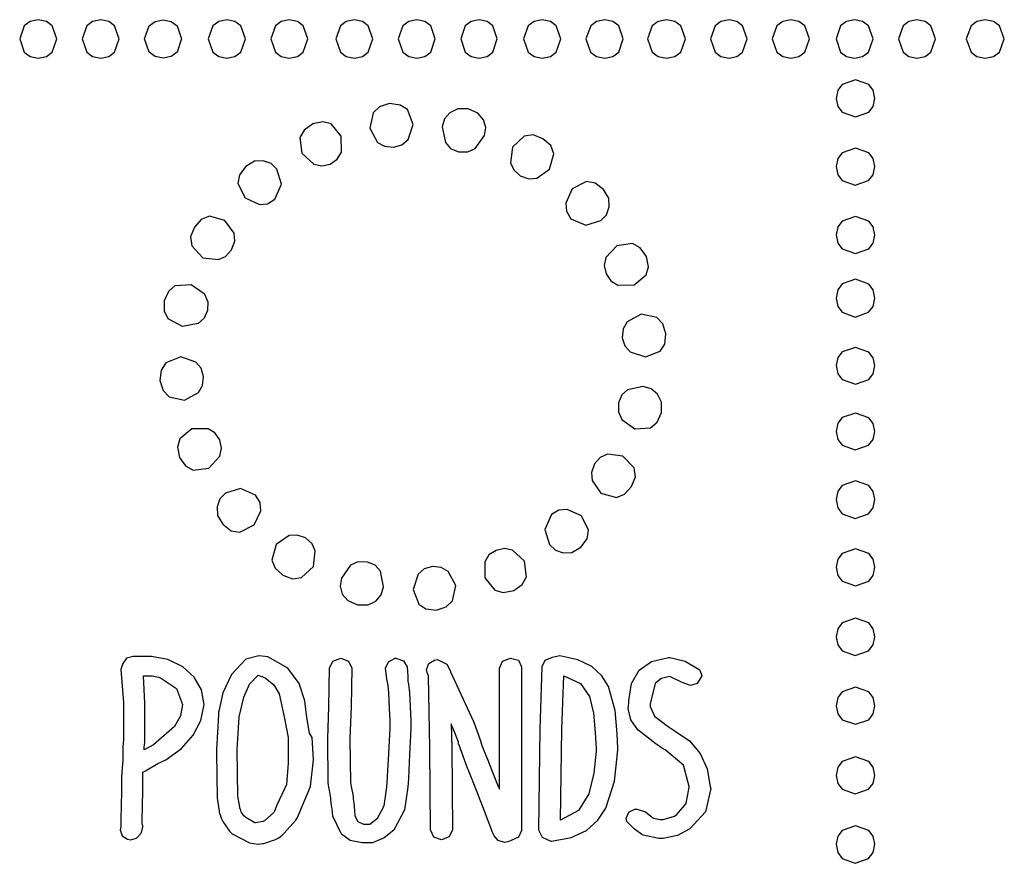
# Model space of a CAD drawing. Extents: x 48 to 158, y 6 to 137.
# Tile 4 of 8: x 48 to 91, y 64 to 100. Entities that reach past the tile are written whole.
import ezdxf

# ---------------------------------------------------------------- set-up
doc = ezdxf.new("R2010")
doc.units = 0

msp = doc.modelspace()

# ---------------------------------------------------------------- linework, layer by layer
at = {"layer": 'Layer 1'}
for p, q in [((48.108275, 100.097948), (47.9072, 99.525576)), ((48.359619, 100.286602), (48.108275, 100.097948)), ((48.7115, 100.35821), (48.359619, 100.286602)), ((49.063394, 100.286662), (48.7115, 100.35821)), ((49.314748, 100.098037), (49.063394, 100.286662)), ((49.51583, 99.525655), (49.314748, 100.098037)), ((50.817558, 100.098037), (50.616485, 99.525655)), ((51.068907, 100.286662), (50.817558, 100.098037)), ((51.4208, 100.35821), (51.068907, 100.286662)), ((51.772694, 100.286662), (51.4208, 100.35821)), ((52.024048, 100.098037), (51.772694, 100.286662)), ((52.22513, 99.525655), (52.024048, 100.098037)), ((53.325825, 99.525524), (53.526919, 100.097856)), ((53.526919, 100.097856), (53.778286, 100.286461)), ((53.778286, 100.286461), (54.1302, 100.358)), ((54.1302, 100.358), (54.482094, 100.286452)), ((54.1302, 100.358), (54.1302, 100.358)), ((54.482094, 100.286452), (54.733448, 100.097827)), ((54.733448, 100.097827), (54.93453, 99.525445)), ((56.292744, 100.098037), (56.091648, 99.525655)), ((56.544103, 100.286662), (56.292744, 100.098037)), ((56.896, 100.35821), (56.544103, 100.286662)), ((57.247894, 100.286662), (56.896, 100.35821)), ((57.499248, 100.098037), (57.247894, 100.286662)), ((57.70033, 99.525655), (57.499248, 100.098037)), ((59.002044, 100.098037), (58.800948, 99.525655)), ((59.253403, 100.286662), (59.002044, 100.098037)), ((59.6053, 100.35821), (59.253403, 100.286662)), ((59.957194, 100.286662), (59.6053, 100.35821)), ((60.208548, 100.098037), (59.957194, 100.286662)), ((60.40963, 99.525655), (60.208548, 100.098037)), ((61.824258, 100.098037), (61.623185, 99.525655)), ((62.075607, 100.286662), (61.824258, 100.098037)), ((62.4275, 100.35821), (62.075607, 100.286662)), ((62.779394, 100.286662), (62.4275, 100.35821)), ((63.030748, 100.098037), (62.779394, 100.286662)), ((63.23183, 99.525655), (63.030748, 100.098037)), ((64.533575, 100.097948), (64.3325, 99.525576)), ((64.784919, 100.286602), (64.533575, 100.097948)), ((65.1368, 100.35821), (64.784919, 100.286602)), ((65.488694, 100.286662), (65.1368, 100.35821)), ((65.740048, 100.098037), (65.488694, 100.286662)), ((65.94113, 99.525655), (65.740048, 100.098037)), ((67.242919, 100.097948), (67.041825, 99.525576)), ((67.494286, 100.286602), (67.242919, 100.097948)), ((67.8462, 100.35821), (67.494286, 100.286602)), ((68.188835, 100.286662), (67.8462, 100.35821)), ((68.433574, 100.098037), (68.188835, 100.286662)), ((68.629365, 99.525655), (68.433574, 100.098037)), ((69.976492, 100.098037), (69.76881, 99.525655)), ((70.230651, 100.286662), (69.976492, 100.098037)), ((70.5837, 100.35821), (70.230651, 100.286662)), ((70.935594, 100.286662), (70.5837, 100.35821)), ((71.186948, 100.098037), (70.935594, 100.286662)), ((71.38803, 99.525655), (71.186948, 100.098037)), ((72.685878, 100.098037), (72.478172, 99.525655)), ((72.940047, 100.286662), (72.685878, 100.098037)), ((73.2931, 100.35821), (72.940047, 100.286662)), ((73.644994, 100.286662), (73.2931, 100.35821)), ((73.896348, 100.098037), (73.644994, 100.286662)), ((74.09743, 99.525655), (73.896348, 100.098037)), ((75.355056, 100.097948), (75.148675, 99.525576)), ((75.613033, 100.286602), (75.355056, 100.097948)), ((75.9742, 100.35821), (75.613033, 100.286602)), ((76.335357, 100.286662), (75.9742, 100.35821)), ((76.593327, 100.098037), (76.335357, 100.286662)), ((76.799702, 99.525655), (76.593327, 100.098037)), ((78.080219, 100.097948), (77.879125, 99.525576)), ((78.331586, 100.286602), (78.080219, 100.097948)), ((78.6835, 100.35821), (78.331586, 100.286602)), ((79.026135, 100.286662), (78.6835, 100.35821)), ((79.270874, 100.098037), (79.026135, 100.286662)), ((79.466665, 99.525655), (79.270874, 100.098037)), ((80.761375, 100.097948), (80.5603, 99.525576)), ((81.012719, 100.286602), (80.761375, 100.097948)), ((81.3646, 100.35821), (81.012719, 100.286602)), ((81.716494, 100.286662), (81.3646, 100.35821)), ((81.967848, 100.098037), (81.716494, 100.286662)), ((82.16893, 99.525655), (81.967848, 100.098037)), ((83.527119, 100.097948), (83.326025, 99.525576)), ((83.778486, 100.286602), (83.527119, 100.097948)), ((84.1304, 100.35821), (83.778486, 100.286602)), ((84.482294, 100.286662), (84.1304, 100.35821)), ((84.733648, 100.098037), (84.482294, 100.286662)), ((84.93473, 99.525655), (84.733648, 100.098037)), ((86.236458, 100.098037), (86.035385, 99.525655)), ((86.487807, 100.286662), (86.236458, 100.098037)), ((86.8397, 100.35821), (86.487807, 100.286662)), ((87.191594, 100.286662), (86.8397, 100.35821)), ((87.442948, 100.098037), (87.191594, 100.286662)), ((87.64403, 99.525655), (87.442948, 100.098037)), ((89.183913, 100.097948), (88.97755, 99.525576)), ((89.441866, 100.286602), (89.183913, 100.097948)), ((89.803, 100.35821), (89.441866, 100.286602)), ((90.164157, 100.286662), (89.803, 100.35821)), ((90.422127, 100.098037), (90.164157, 100.286662)), ((90.628502, 99.525655), (90.422127, 100.098037)), ((47.9072, 99.525576), (48.108275, 98.953244)), ((49.314748, 98.953273), (49.51583, 99.525655)), ((50.616485, 99.525655), (50.817569, 98.953273)), ((52.024048, 98.953273), (52.22513, 99.525655)), ((53.526919, 98.953152), (53.325825, 99.525524)), ((54.93453, 99.525445), (54.733448, 98.953063)), ((56.091648, 99.525655), (56.292727, 98.953273)), ((57.499248, 98.953273), (57.70033, 99.525655)), ((58.800948, 99.525655), (59.002027, 98.953273)), ((60.208548, 98.953273), (60.40963, 99.525655)), ((61.623185, 99.525655), (61.824269, 98.953273)), ((63.030748, 98.953273), (63.23183, 99.525655)), ((64.3325, 99.525576), (64.533575, 98.953244)), ((65.740048, 98.953273), (65.94113, 99.525655)), ((67.041825, 99.525576), (67.242919, 98.953244)), ((68.433574, 98.953273), (68.629365, 99.525655)), ((69.76881, 99.525655), (69.968572, 98.953273)), ((71.186948, 98.953273), (71.38803, 99.525655)), ((72.478172, 99.525655), (72.67793, 98.953273)), ((73.896348, 98.953273), (74.09743, 99.525655)), ((75.148675, 99.525576), (75.355056, 98.953244)), ((76.593327, 98.953273), (76.799702, 99.525655)), ((77.879125, 99.525576), (78.080219, 98.953244)), ((79.270874, 98.953273), (79.466665, 99.525655)), ((80.5603, 99.525576), (80.761375, 98.953244)), ((81.967848, 98.953273), (82.16893, 99.525655)), ((83.326025, 99.525576), (83.527119, 98.953244)), ((84.733648, 98.953273), (84.93473, 99.525655)), ((86.035385, 99.525655), (86.236469, 98.953273)), ((87.442948, 98.953273), (87.64403, 99.525655)), ((88.97755, 99.525576), (89.183913, 98.953244)), ((90.422127, 98.953273), (90.628502, 99.525655)), ((48.108275, 98.953244), (48.359619, 98.764639)), ((48.359619, 98.764639), (48.7115, 98.6931)), ((48.7115, 98.6931), (49.063394, 98.764648)), ((48.7115, 98.6931), (48.7115, 98.6931)), ((49.063394, 98.764648), (49.314748, 98.953273)), ((50.817569, 98.953273), (51.068917, 98.764648)), ((51.068917, 98.764648), (51.4208, 98.6931)), ((51.4208, 98.6931), (51.772694, 98.764648)), ((51.4208, 98.6931), (51.4208, 98.6931)), ((51.772694, 98.764648), (52.024048, 98.953273)), ((53.778286, 98.764498), (53.526919, 98.953152)), ((54.1302, 98.69289), (53.778286, 98.764498)), ((54.482094, 98.764438), (54.1302, 98.69289)), ((54.733448, 98.953063), (54.482094, 98.764438)), ((56.292727, 98.953273), (56.544088, 98.764648)), ((56.544088, 98.764648), (56.896, 98.6931)), ((56.896, 98.6931), (57.247894, 98.764648)), ((56.896, 98.6931), (56.896, 98.6931)), ((57.247894, 98.764648), (57.499248, 98.953273)), ((59.002027, 98.953273), (59.253388, 98.764648)), ((59.253388, 98.764648), (59.6053, 98.6931)), ((59.6053, 98.6931), (59.957194, 98.764648)), ((59.6053, 98.6931), (59.6053, 98.6931)), ((59.957194, 98.764648), (60.208548, 98.953273)), ((61.824269, 98.953273), (62.075617, 98.764648)), ((62.075617, 98.764648), (62.4275, 98.6931)), ((62.4275, 98.6931), (62.779394, 98.764648)), ((62.4275, 98.6931), (62.4275, 98.6931)), ((62.779394, 98.764648), (63.030748, 98.953273)), ((64.533575, 98.953244), (64.784919, 98.764639)), ((64.784919, 98.764639), (65.1368, 98.6931)), ((65.1368, 98.6931), (65.488694, 98.764648)), ((65.1368, 98.6931), (65.1368, 98.6931)), ((65.488694, 98.764648), (65.740048, 98.953273)), ((67.242919, 98.953244), (67.494286, 98.764639)), ((67.494286, 98.764639), (67.8462, 98.6931)), ((67.8462, 98.6931), (68.188835, 98.764648)), ((67.8462, 98.6931), (67.8462, 98.6931)), ((68.188835, 98.764648), (68.433574, 98.953273)), ((69.968572, 98.953273), (70.223721, 98.764648)), ((70.223721, 98.764648), (70.5837, 98.6931)), ((70.5837, 98.6931), (70.935594, 98.764648)), ((70.5837, 98.6931), (70.5837, 98.6931)), ((70.935594, 98.764648), (71.186948, 98.953273)), ((72.67793, 98.953273), (72.933092, 98.764648)), ((72.933092, 98.764648), (73.2931, 98.6931)), ((73.2931, 98.6931), (73.644994, 98.764648)), ((73.2931, 98.6931), (73.2931, 98.6931)), ((73.644994, 98.764648), (73.896348, 98.953273)), ((75.355056, 98.953244), (75.613033, 98.764639)), ((75.613033, 98.764639), (75.9742, 98.6931)), ((75.9742, 98.6931), (76.335357, 98.764648)), ((75.9742, 98.6931), (75.9742, 98.6931)), ((76.335357, 98.764648), (76.593327, 98.953273)), ((78.080219, 98.953244), (78.331586, 98.764639)), ((78.331586, 98.764639), (78.6835, 98.6931)), ((78.6835, 98.6931), (79.026135, 98.764648)), ((78.6835, 98.6931), (78.6835, 98.6931)), ((79.026135, 98.764648), (79.270874, 98.953273)), ((80.761375, 98.953244), (81.012719, 98.764639)), ((81.012719, 98.764639), (81.3646, 98.6931)), ((81.3646, 98.6931), (81.716494, 98.764648)), ((81.3646, 98.6931), (81.3646, 98.6931)), ((81.716494, 98.764648), (81.967848, 98.953273)), ((83.527119, 98.953244), (83.778486, 98.764639)), ((83.778486, 98.764639), (84.1304, 98.6931)), ((84.1304, 98.6931), (84.482294, 98.764648)), ((84.1304, 98.6931), (84.1304, 98.6931)), ((84.482294, 98.764648), (84.733648, 98.953273)), ((86.236469, 98.953273), (86.487817, 98.764648)), ((86.487817, 98.764648), (86.8397, 98.6931)), ((86.8397, 98.6931), (87.191594, 98.764648)), ((86.8397, 98.6931), (86.8397, 98.6931)), ((87.191594, 98.764648), (87.442948, 98.953273)), ((89.183913, 98.953244), (89.441866, 98.764639)), ((89.441866, 98.764639), (89.803, 98.6931)), ((89.803, 98.6931), (90.164157, 98.764648)), ((89.803, 98.6931), (89.803, 98.6931)), ((90.164157, 98.764648), (90.422127, 98.953273)), ((83.600363, 97.546648), (83.411738, 97.295294)), ((84.172745, 97.74773), (83.600363, 97.546648)), ((84.745127, 97.546648), (84.172745, 97.74773)), ((84.933752, 97.295294), (84.745127, 97.546648)), ((83.411738, 97.295294), (83.34019, 96.9434)), ((85.0053, 96.9434), (84.933752, 97.295294)), ((63.521552, 96.577812), (63.242417, 96.318962)), ((63.9515, 96.7176), (63.521552, 96.577812)), ((64.409061, 96.654861), (63.9515, 96.7176)), ((63.9515, 96.7176), (63.9515, 96.7176)), ((64.728047, 96.453886), (64.409061, 96.654861)), ((83.34019, 96.9434), (83.411738, 96.591503)), ((83.411738, 96.591503), (83.600363, 96.340144)), ((84.745127, 96.340127), (84.933752, 96.591488)), ((84.933752, 96.591488), (85.0053, 96.9434)), ((85.0053, 96.9434), (85.0053, 96.9434)), ((63.242417, 96.318962), (63.104834, 95.64516)), ((64.978079, 95.81449), (64.728047, 96.453886)), ((66.576135, 96.322521), (66.343302, 96.05441)), ((66.914801, 96.491854), (66.576135, 96.322521)), ((67.366356, 96.491854), (66.914801, 96.491854)), ((67.786161, 96.303118), (67.366356, 96.491854)), ((68.036633, 96.019132), (67.786161, 96.303118)), ((83.600363, 96.340144), (84.172745, 96.139048)), ((84.172745, 96.139048), (84.745127, 96.340127)), ((60.6213, 95.8427), (60.248899, 95.570731)), ((61.067283, 95.92957), (60.6213, 95.8427)), ((60.6213, 95.8427), (60.6213, 95.8427)), ((61.42695, 95.839168), (61.067283, 95.92957)), ((61.85955, 95.306465), (61.42695, 95.839168)), ((64.757155, 95.153927), (64.978079, 95.81449)), ((66.343302, 96.05441), (66.237469, 95.701633)), ((66.237469, 95.701633), (66.37858, 95.0243)), ((68.128355, 95.68223), (68.036633, 96.019132)), ((60.248899, 95.570731), (60.065675, 95.243861)), ((61.863525, 94.604435), (61.85955, 95.306465)), ((63.104834, 95.64516), (63.432917, 95.034855)), ((67.6768, 94.7703), (68.071911, 95.334744)), ((68.071911, 95.334744), (68.128355, 95.68223)), ((69.793534, 95.306529), (69.285534, 94.826752)), ((70.188645, 95.362973), (69.793534, 95.306529)), ((70.611978, 95.19364), (70.188645, 95.362973)), ((60.065675, 95.243861), (60.155633, 94.565646)), ((63.432917, 95.034855), (63.735865, 94.863317)), ((63.735865, 94.863317), (64.120834, 94.826716)), ((64.120834, 94.826716), (64.487447, 94.926495)), ((64.487447, 94.926495), (64.757155, 95.153927)), ((66.37858, 95.0243), (66.604358, 94.7703)), ((70.945794, 94.895104), (70.611978, 95.19364)), ((71.081172, 94.541005), (70.945794, 94.895104)), ((60.155633, 94.565646), (60.668924, 94.088513)), ((61.68741, 94.302373), (61.863525, 94.604435)), ((66.604358, 94.7703), (66.943024, 94.629189)), ((66.943024, 94.629189), (67.352278, 94.625649)), ((67.352278, 94.625649), (67.6768, 94.7703)), ((67.6768, 94.7703), (67.6768, 94.7703)), ((69.285534, 94.826752), (69.200867, 94.149419)), ((70.8942, 93.8672), (71.081172, 94.541005)), ((83.600363, 94.583248), (83.411738, 94.331894)), ((84.172745, 94.78433), (83.600363, 94.583248)), ((84.745127, 94.583248), (84.172745, 94.78433)), ((84.933752, 94.331894), (84.745127, 94.583248)), ((58.095379, 94.212833), (57.71438, 93.98)), ((58.476379, 94.234), (58.095379, 94.212833)), ((58.815045, 94.114055), (58.476379, 94.234)), ((59.069045, 93.867111), (58.815045, 94.114055)), ((60.668924, 94.088513), (61.014867, 94.012996)), ((61.014867, 94.012996), (61.383299, 94.09292)), ((61.383299, 94.09292), (61.68741, 94.302373)), ((69.200867, 94.149419), (69.341978, 93.838975)), ((83.411738, 94.331894), (83.34019, 93.98)), ((85.0053, 93.98), (84.933752, 94.331894)), ((57.439213, 93.623695), (57.375714, 93.246223)), ((57.71438, 93.98), (57.439213, 93.623695)), ((59.2666, 93.218), (59.069045, 93.867111)), ((69.341978, 93.838975), (69.6242, 93.584975)), ((69.6242, 93.584975), (69.997252, 93.458392)), ((70.343838, 93.482647), (70.8942, 93.8672)), ((70.8942, 93.8672), (70.8942, 93.8672)), ((83.34019, 93.98), (83.403615, 93.628119)), ((83.403615, 93.628119), (83.588429, 93.376775)), ((84.741148, 93.376775), (84.932592, 93.628119)), ((84.932592, 93.628119), (85.0053, 93.98)), ((85.0053, 93.98), (85.0053, 93.98)), ((57.375714, 93.246223), (57.686158, 92.625335)), ((58.984379, 92.568891), (59.2666, 93.218)), ((59.2666, 93.218), (59.2666, 93.218)), ((69.997252, 93.458392), (70.343838, 93.482647)), ((72.502823, 93.330886), (71.881935, 93.020442)), ((72.880295, 93.267387), (72.502823, 93.330886)), ((73.2366, 92.99222), (72.880295, 93.267387)), ((83.588429, 93.376775), (84.162136, 93.1757)), ((84.162136, 93.1757), (84.741148, 93.376775)), ((71.881935, 93.020442), (71.599713, 92.399554)), ((73.469433, 92.611221), (73.2366, 92.99222)), ((57.686158, 92.625335), (58.307046, 92.343113)), ((58.307046, 92.343113), (58.656296, 92.371335)), ((58.656296, 92.371335), (58.984379, 92.568891)), ((71.599713, 92.399554), (71.627935, 92.050304)), ((73.4906, 92.230221), (73.469433, 92.611221)), ((71.627935, 92.050304), (71.825491, 91.722221)), ((73.123711, 91.637555), (73.370655, 91.891555)), ((73.370655, 91.891555), (73.4906, 92.230221)), ((55.783396, 91.689194), (55.48486, 91.355378)), ((56.137495, 91.824572), (55.783396, 91.689194)), ((56.8113, 91.6376), (56.137495, 91.824572)), ((57.217003, 91.087275), (56.8113, 91.6376)), ((56.8113, 91.6376), (56.8113, 91.6376)), ((71.825491, 91.722221), (72.4746, 91.44)), ((72.4746, 91.44), (73.123711, 91.637555)), ((72.4746, 91.44), (72.4746, 91.44)), ((83.600363, 91.619948), (83.411738, 91.368594)), ((84.172745, 91.82103), (83.600363, 91.619948)), ((84.745127, 91.619948), (84.172745, 91.82103)), ((84.933752, 91.368594), (84.745127, 91.619948)), ((55.48486, 91.355378), (55.315527, 90.932045)), ((57.23597, 90.740666), (57.217003, 91.087275)), ((83.411738, 91.368594), (83.34019, 91.0167)), ((83.34019, 91.0167), (83.411738, 90.664807)), ((85.0053, 91.0167), (84.933752, 91.368594)), ((84.933752, 90.664817), (85.0053, 91.0167)), ((85.0053, 91.0167), (85.0053, 91.0167)), ((55.315527, 90.932045), (55.371971, 90.536934)), ((57.093525, 90.3676), (57.23597, 90.740666)), ((74.500461, 90.641025), (73.822246, 90.551067)), ((74.827331, 90.457801), (74.500461, 90.641025)), ((83.411738, 90.664807), (83.600363, 90.413458)), ((84.745127, 90.413469), (84.933752, 90.664817)), ((55.371971, 90.536934), (55.851748, 90.028934)), ((56.839525, 90.085378), (57.093525, 90.3676)), ((73.822246, 90.551067), (73.345113, 90.037776)), ((75.0993, 90.0854), (74.827331, 90.457801)), ((83.600363, 90.413458), (84.172745, 90.212385)), ((84.172745, 90.212385), (84.745127, 90.413469)), ((55.851748, 90.028934), (56.529081, 89.944267)), ((56.529081, 89.944267), (56.839525, 90.085378)), ((73.345113, 90.037776), (73.269596, 89.691833)), ((75.18617, 89.639417), (75.0993, 90.0854)), ((75.0993, 90.0854), (75.0993, 90.0854)), ((73.269596, 89.691833), (73.34952, 89.323401)), ((73.34952, 89.323401), (73.558973, 89.01929)), ((75.095767, 89.27975), (75.18617, 89.639417)), ((54.659357, 88.825926), (55.343745, 88.871787)), ((55.343745, 88.871787), (55.908189, 88.476676)), ((73.558973, 89.01929), (73.861035, 88.843175)), ((74.563065, 88.84715), (75.095767, 89.27975)), ((83.600363, 88.894357), (83.411738, 88.639199)), ((84.172745, 89.094116), (83.600363, 88.894357)), ((84.745127, 88.886417), (84.172745, 89.094116)), ((84.933752, 88.632252), (84.745127, 88.886417)), ((54.186635, 88.166232), (54.375371, 88.582069)), ((54.375371, 88.582069), (54.659357, 88.825926)), ((55.908189, 88.476676), (56.073999, 88.120372)), ((73.861035, 88.843175), (74.563065, 88.84715)), ((83.411738, 88.639199), (83.34019, 88.2792)), ((85.0053, 88.2792), (84.933752, 88.632252)), ((54.186635, 87.714677), (54.186635, 88.166232)), ((56.073999, 88.120372), (56.0493, 87.7429)), ((83.34019, 88.2792), (83.403615, 87.918033)), ((84.932592, 87.918033), (85.0053, 88.2792)), ((85.0053, 88.2792), (85.0053, 88.2792)), ((54.355968, 87.376011), (54.186635, 87.714677)), ((56.0493, 87.7429), (55.908189, 87.404234)), ((56.0493, 87.7429), (56.0493, 87.7429)), ((83.403615, 87.918033), (83.588429, 87.660056)), ((83.588429, 87.660056), (84.162136, 87.453675)), ((84.162136, 87.453675), (84.741148, 87.660056)), ((84.741148, 87.660056), (84.932592, 87.918033)), ((54.976856, 87.037345), (54.355968, 87.376011)), ((55.654189, 87.178456), (54.976856, 87.037345)), ((55.908189, 87.404234), (55.654189, 87.178456)), ((74.263155, 87.245483), (74.091617, 86.942535)), ((74.87346, 87.573566), (74.263155, 87.245483)), ((75.547262, 87.435983), (74.87346, 87.573566)), ((75.806112, 87.156848), (75.547262, 87.435983)), ((75.9459, 86.7269), (75.806112, 87.156848)), ((74.091617, 86.942535), (74.055016, 86.557566)), ((75.892443, 86.278597), (75.9459, 86.7269)), ((75.9459, 86.7269), (75.9459, 86.7269)), ((74.055016, 86.557566), (74.164053, 86.200235)), ((74.164053, 86.200235), (74.398104, 85.93715)), ((74.398104, 85.93715), (75.063977, 85.721508)), ((75.063977, 85.721508), (75.698091, 85.966229)), ((75.698091, 85.966229), (75.892443, 86.278597)), ((83.600363, 85.943279), (83.411738, 85.694737)), ((84.172745, 86.137747), (83.600363, 85.943279)), ((84.745127, 85.935342), (84.172745, 86.137747)), ((84.933752, 85.687792), (84.745127, 85.935342)), ((54.252772, 85.471447), (54.051811, 85.152461)), ((54.892173, 85.721479), (54.252772, 85.471447)), ((55.552759, 85.500555), (54.892173, 85.721479)), ((55.780201, 85.230847), (55.552759, 85.500555)), ((83.411738, 85.694737), (83.34019, 85.344)), ((85.0053, 85.344), (84.933752, 85.687792)), ((54.051811, 85.152461), (53.9891, 84.6949)), ((55.879984, 84.864234), (55.780201, 85.230847)), ((83.34019, 85.344), (83.411738, 84.992107)), ((84.933752, 84.992117), (85.0053, 85.344)), ((85.0053, 85.344), (85.0053, 85.344)), ((53.9891, 84.6949), (54.128888, 84.264952)), ((53.9891, 84.6949), (53.9891, 84.6949)), ((55.843383, 84.479265), (55.879984, 84.864234)), ((83.411738, 84.992107), (83.600363, 84.740758)), ((83.600363, 84.740758), (84.172745, 84.539685)), ((84.172745, 84.539685), (84.745127, 84.740769)), ((84.745127, 84.740769), (84.933752, 84.992117)), ((54.128888, 84.264952), (54.387738, 83.985817)), ((55.06154, 83.848234), (55.671845, 84.176317)), ((55.671845, 84.176317), (55.843383, 84.479265)), ((74.2808, 84.29982), (74.0268, 84.074042)), ((74.958133, 84.440931), (74.2808, 84.29982)), ((75.31091, 84.335098), (74.958133, 84.440931)), ((75.579021, 84.102265), (75.31091, 84.335098)), ((54.387738, 83.985817), (55.06154, 83.848234)), ((73.885689, 83.735376), (73.882186, 83.336772)), ((74.0268, 84.074042), (73.885689, 83.735376)), ((75.748354, 83.763599), (75.579021, 84.102265)), ((75.748354, 83.312044), (75.748354, 83.763599)), ((73.882186, 83.336772), (74.0268, 83.0016)), ((75.559618, 82.896208), (75.748354, 83.312044)), ((74.0268, 83.0016), (74.591244, 82.606489)), ((74.0268, 83.0016), (74.0268, 83.0016)), ((75.275632, 82.65235), (75.559618, 82.896208)), ((83.600363, 83.092879), (83.411738, 82.844337)), ((84.172745, 83.287347), (83.600363, 83.092879)), ((84.745127, 83.084942), (84.172745, 83.287347)), ((84.933752, 82.837392), (84.745127, 83.084942)), ((55.382548, 82.60295), (54.851172, 82.17035)), ((56.077945, 82.606925), (55.382548, 82.60295)), ((56.377188, 82.43081), (56.077945, 82.606925)), ((74.591244, 82.606489), (75.275632, 82.65235)), ((83.411738, 82.844337), (83.34019, 82.4936)), ((83.34019, 82.4936), (83.403615, 82.141719)), ((84.932592, 82.141719), (85.0053, 82.4936)), ((85.0053, 82.4936), (84.933752, 82.837392)), ((85.0053, 82.4936), (85.0053, 82.4936)), ((54.851172, 82.17035), (54.756955, 81.810683)), ((56.58548, 82.126699), (56.377188, 82.43081)), ((56.665404, 81.758267), (56.58548, 82.126699)), ((83.403615, 82.141719), (83.588429, 81.890375)), ((84.741148, 81.890375), (84.932592, 82.141719)), ((54.756955, 81.810683), (54.8357, 81.3647)), ((56.589887, 81.412324), (56.665404, 81.758267)), ((83.588429, 81.890375), (84.162136, 81.6893)), ((84.162136, 81.6893), (84.741148, 81.890375)), ((54.8357, 81.3647), (55.107669, 80.992299)), ((54.8357, 81.3647), (54.8357, 81.3647)), ((56.112754, 80.899033), (56.589887, 81.412324)), ((73.095475, 81.364722), (72.841475, 81.0825)), ((73.405919, 81.505833), (73.095475, 81.364722)), ((74.083252, 81.421166), (73.405919, 81.505833)), ((74.563029, 80.913166), (74.083252, 81.421166)), ((55.107669, 80.992299), (55.434539, 80.809075)), ((55.434539, 80.809075), (56.112754, 80.899033)), ((72.841475, 81.0825), (72.714935, 80.709434)), ((74.619473, 80.518055), (74.563029, 80.913166)), ((72.714935, 80.709434), (72.739184, 80.362825)), ((72.739184, 80.362825), (73.1237, 79.8125)), ((74.45014, 80.094722), (74.619473, 80.518055)), ((84.172745, 80.345216), (83.600363, 80.145457)), ((84.745127, 80.137517), (84.172745, 80.345216)), ((57.4886, 80.0101), (56.839489, 79.812545)), ((58.137709, 79.727879), (57.4886, 80.0101)), ((57.4886, 80.0101), (57.4886, 80.0101)), ((74.151604, 79.760906), (74.45014, 80.094722)), ((83.411738, 79.890299), (83.34019, 79.5303)), ((83.600363, 80.145457), (83.411738, 79.890299)), ((84.933752, 79.883352), (84.745127, 80.137517)), ((56.592545, 79.558545), (56.4726, 79.219879)), ((56.839489, 79.812545), (56.592545, 79.558545)), ((58.335265, 79.399796), (58.137709, 79.727879)), ((73.1237, 79.8125), (73.797505, 79.625528)), ((73.1237, 79.8125), (73.1237, 79.8125)), ((73.797505, 79.625528), (74.151604, 79.760906)), ((83.34019, 79.5303), (83.403615, 79.169133)), ((84.932592, 79.169133), (85.0053, 79.5303)), ((85.0053, 79.5303), (84.933752, 79.883352)), ((85.0053, 79.5303), (85.0053, 79.5303)), ((56.4726, 79.219879), (56.493767, 78.838879)), ((58.081265, 78.429658), (58.363487, 79.050546)), ((58.363487, 79.050546), (58.335265, 79.399796)), ((71.306904, 79.078765), (70.978821, 78.881209)), ((71.656154, 79.106987), (71.306904, 79.078765)), ((72.277042, 78.824765), (71.656154, 79.106987)), ((83.403615, 79.169133), (83.588429, 78.911156)), ((84.741148, 78.911156), (84.932592, 79.169133)), ((56.493767, 78.838879), (56.7266, 78.45788)), ((70.978821, 78.881209), (70.6966, 78.2321)), ((72.587486, 78.203877), (72.277042, 78.824765)), ((83.588429, 78.911156), (84.162136, 78.704775)), ((84.162136, 78.704775), (84.741148, 78.911156)), ((56.7266, 78.45788), (57.082905, 78.182713)), ((57.082905, 78.182713), (57.460377, 78.119214)), ((57.460377, 78.119214), (58.081265, 78.429658)), ((70.6966, 78.2321), (70.894155, 77.582989)), ((70.6966, 78.2321), (70.6966, 78.2321)), ((72.523987, 77.826405), (72.587486, 78.203877)), ((59.601775, 77.967453), (59.0408, 77.5829)), ((59.949687, 77.991708), (59.601775, 77.967453)), ((60.3108, 77.865125), (59.949687, 77.991708)), ((60.593022, 77.611125), (60.3108, 77.865125)), ((72.24882, 77.4701), (72.523987, 77.826405)), ((59.0408, 77.5829), (58.853828, 76.909095)), ((59.0408, 77.5829), (59.0408, 77.5829)), ((60.734133, 77.300681), (60.593022, 77.611125)), ((68.579901, 77.32898), (68.266537, 77.12878)), ((68.948333, 77.408904), (68.579901, 77.32898)), ((69.294276, 77.333387), (68.948333, 77.408904)), ((69.807567, 76.856254), (69.294276, 77.333387)), ((70.894155, 77.582989), (71.148155, 77.336045)), ((71.148155, 77.336045), (71.486821, 77.2161)), ((71.867821, 77.237267), (72.24882, 77.4701)), ((84.172745, 77.39953), (83.600363, 77.198448)), ((84.745127, 77.198448), (84.172745, 77.39953)), ((58.853828, 76.909095), (58.989206, 76.554996)), ((60.649466, 76.623348), (60.734133, 77.300681)), ((68.266537, 77.12878), (68.083813, 76.833328)), ((71.486821, 77.2161), (71.867821, 77.237267)), ((83.411738, 76.947094), (83.34019, 76.5952)), ((83.600363, 77.198448), (83.411738, 76.947094)), ((84.933752, 76.947094), (84.745127, 77.198448)), ((85.0053, 76.5952), (84.933752, 76.947094)), ((58.989206, 76.554996), (59.323022, 76.25646)), ((60.141466, 76.143571), (60.649466, 76.623348)), ((62.2582, 76.6798), (61.863089, 76.115356)), ((62.582722, 76.824451), (62.2582, 76.6798)), ((62.2582, 76.6798), (62.2582, 76.6798)), ((62.991976, 76.820911), (62.582722, 76.824451)), ((63.330642, 76.6798), (62.991976, 76.820911)), ((63.55642, 76.4258), (63.330642, 76.6798)), ((65.456807, 76.523605), (65.193708, 76.296173)), ((65.814166, 76.623384), (65.456807, 76.523605)), ((66.199135, 76.586783), (65.814166, 76.623384)), ((66.502083, 76.415245), (66.199135, 76.586783)), ((68.083813, 76.833328), (68.0825, 76.136585)), ((69.897525, 76.178039), (69.807567, 76.856254)), ((83.34019, 76.5952), (83.411738, 76.243303)), ((84.933752, 76.243288), (85.0053, 76.5952)), ((85.0053, 76.5952), (85.0053, 76.5952)), ((59.323022, 76.25646), (59.746355, 76.087127)), ((59.746355, 76.087127), (60.141466, 76.143571)), ((61.863089, 76.115356), (61.806645, 75.76787)), ((63.697531, 75.748467), (63.55642, 76.4258)), ((65.193708, 76.296173), (64.978071, 75.635611)), ((66.830166, 75.80494), (66.502083, 76.415245)), ((68.0825, 76.136585), (68.520388, 75.598595)), ((69.714301, 75.851169), (69.897525, 76.178039)), ((83.411738, 76.243303), (83.600363, 75.991944)), ((84.745127, 75.991927), (84.933752, 76.243288)), ((61.806645, 75.76787), (61.898367, 75.430968)), ((63.591698, 75.39569), (63.697531, 75.748467)), ((64.978071, 75.635611), (65.222815, 74.996214)), ((66.692583, 75.131138), (66.830166, 75.80494)), ((69.3419, 75.5792), (69.714301, 75.851169)), ((83.600363, 75.991944), (84.172745, 75.790847)), ((84.172745, 75.790847), (84.745127, 75.991927)), ((61.898367, 75.430968), (62.148839, 75.146982)), ((63.358865, 75.127579), (63.591698, 75.39569)), ((68.520388, 75.598595), (68.886664, 75.501583)), ((68.886664, 75.501583), (69.3419, 75.5792)), ((69.3419, 75.5792), (69.3419, 75.5792)), ((62.148839, 75.146982), (62.568644, 74.958246)), ((62.568644, 74.958246), (63.020199, 74.958246)), ((63.020199, 74.958246), (63.358865, 75.127579)), ((65.222815, 74.996214), (65.535193, 74.795239)), ((65.535193, 74.795239), (65.9835, 74.7325)), ((65.9835, 74.7325), (66.413448, 74.872288)), ((66.413448, 74.872288), (66.692583, 75.131138)), ((65.9835, 74.7325), (65.9835, 74.7325)), ((84.172745, 74.37973), (83.600363, 74.178648)), ((84.745127, 74.178648), (84.172745, 74.37973)), ((83.411738, 73.927294), (83.34019, 73.5754)), ((83.600363, 74.178648), (83.411738, 73.927294)), ((84.933752, 73.927294), (84.745127, 74.178648)), ((85.0053, 73.5754), (84.933752, 73.927294)), ((83.34019, 73.5754), (83.403615, 73.223486)), ((84.932592, 73.223486), (85.0053, 73.5754)), ((85.0053, 73.5754), (85.0053, 73.5754)), ((83.403615, 73.223486), (83.588429, 72.972119)), ((84.741148, 72.972119), (84.932592, 73.223486)), ((52.542722, 72.647561), (52.380445, 72.418256)), ((52.832, 72.7287), (52.542722, 72.647561)), ((53.622145, 72.728711), (52.832, 72.7287)), ((54.3277, 72.5876), (53.622145, 72.728711)), ((58.27887, 72.756937), (57.717954, 72.601715)), ((58.561092, 72.728715), (58.27887, 72.756937)), ((58.645759, 72.700493), (58.561092, 72.728715)), ((58.673981, 72.700493), (58.645759, 72.700493)), ((59.545781, 72.214987), (58.673981, 72.700493)), ((61.499661, 72.517035), (61.834799, 72.644035)), ((61.834799, 72.644035), (62.169937, 72.517035)), ((63.909144, 72.495864), (64.205478, 72.644031)), ((64.205478, 72.644031), (64.2337, 72.644031)), ((64.2337, 72.644031), (64.558255, 72.53467)), ((68.855121, 72.517064), (69.200843, 72.644064)), ((69.200843, 72.644064), (69.546568, 72.555858)), ((71.007084, 72.672293), (70.686057, 72.548821)), ((71.34575, 72.75696), (71.007084, 72.672293)), ((72.130789, 72.581344), (71.34575, 72.75696)), ((75.325516, 72.500289), (76.05885, 72.67227)), ((76.05885, 72.67227), (76.115294, 72.67227)), ((76.115294, 72.67227), (76.782044, 72.524103)), ((83.588429, 72.972119), (84.162136, 72.771025)), ((84.162136, 72.771025), (84.741148, 72.972119)), ((52.380445, 72.418256), (52.295778, 72.164256)), ((54.979484, 72.275417), (54.3277, 72.5876)), ((54.3277, 72.5876), (54.3277, 72.5876)), ((55.477797, 71.82564), (54.979484, 72.275417)), ((57.717954, 72.601715), (57.09354, 71.938493)), ((60.039228, 71.546916), (59.545781, 72.214987)), ((61.3268, 70.555592), (61.355022, 72.220702)), ((61.355022, 72.220702), (61.499661, 72.517035)), ((62.169937, 72.517035), (62.314576, 72.220702)), ((62.314576, 72.220702), (62.286354, 70.555592)), ((62.314576, 72.220702), (62.314576, 72.220702)), ((63.782145, 72.220698), (63.909144, 72.495864)), ((63.838589, 71.740921), (63.782145, 72.220698)), ((64.558255, 72.53467), (64.713477, 72.277142)), ((64.713477, 72.277142), (64.741699, 71.853809)), ((65.56016, 72.164313), (65.65541, 72.414785)), ((65.65541, 72.414785), (65.898826, 72.559424)), ((65.898826, 72.559424), (66.039937, 72.587646)), ((66.039937, 72.587646), (66.435048, 72.390091)), ((66.435048, 72.390091), (66.604381, 72.079647)), ((68.721066, 72.220731), (68.855121, 72.517064)), ((68.721066, 66.971401), (68.721066, 72.220731)), ((69.546568, 72.555858), (69.6806, 72.2772)), ((69.6806, 72.2772), (69.6806, 65.16521)), ((69.6806, 72.2772), (69.6806, 72.2772)), ((70.555529, 72.277182), (70.470862, 69.567852)), ((70.686057, 72.548821), (70.555529, 72.277182)), ((72.72599, 72.283358), (72.130789, 72.581344)), ((73.158472, 71.8888), (72.72599, 72.283358)), ((74.785327, 72.121935), (75.325516, 72.500289)), ((76.782044, 72.524103), (77.385294, 72.16427)), ((52.295778, 72.164256), (52.408667, 70.724926)), ((53.2835, 71.8821), (53.6504, 71.8821)), ((53.339922, 70.696708), (53.2835, 71.8821)), ((53.2835, 71.8821), (53.2835, 71.8821)), ((53.6504, 71.8821), (53.932622, 71.825656)), ((53.932622, 71.825656), (54.017289, 71.797433)), ((54.017289, 71.797433), (54.0173, 71.7974)), ((54.0173, 71.7974), (54.708744, 71.335262)), ((55.79618, 71.270021), (55.477797, 71.82564)), ((57.09354, 71.938493), (56.726651, 71.148271)), ((57.883767, 71.51513), (58.250656, 71.910241)), ((58.250656, 71.910241), (58.391767, 71.853797)), ((58.391767, 71.853797), (58.419989, 71.853797)), ((58.419989, 71.853797), (58.5611, 71.797352)), ((58.5611, 71.797352), (58.935044, 71.493082)), ((64.741699, 71.853809), (64.741699, 71.853809)), ((64.741699, 71.853809), (64.741699, 71.769142)), ((65.588382, 72.023202), (65.56016, 72.164313)), ((65.644826, 71.882091), (65.588382, 72.023202)), ((65.701271, 68.749431), (65.644826, 71.882091)), ((66.604381, 72.079647), (66.6044, 72.0514)), ((66.6044, 72.0514), (67.592177, 69.90651)), ((71.430424, 69.567871), (71.515091, 71.882091)), ((71.515091, 71.882091), (72.242696, 71.554008)), ((73.455356, 71.423465), (73.158472, 71.8888)), ((74.451512, 71.553081), (74.785327, 72.121935)), ((76.115295, 71.853826), (75.744879, 71.767837)), ((76.651517, 71.599826), (76.115295, 71.853826)), ((77.498183, 71.882048), (77.300628, 71.543382)), ((77.385294, 72.16427), (77.413517, 72.136048)), ((77.413517, 72.136048), (77.498183, 71.882048)), ((57.629767, 70.950686), (57.883767, 71.51513)), ((58.935044, 71.493082), (59.160822, 71.098853)), ((60.273384, 70.799468), (60.039228, 71.546916)), ((63.895033, 71.458699), (63.838589, 71.740921)), ((63.923256, 71.148255), (63.895033, 71.458699)), ((64.741699, 71.769142), (64.741699, 71.656253)), ((64.741699, 71.656253), (64.769921, 71.515142)), ((64.769921, 71.515142), (64.826366, 71.148253)), ((72.242696, 71.554008), (72.636925, 70.993092)), ((73.750807, 70.383654), (73.455356, 71.423465)), ((74.3373, 70.8096), (74.451512, 71.553081)), ((75.480296, 71.54691), (75.268629, 70.668496)), ((75.744879, 71.767837), (75.480296, 71.54691)), ((77.018406, 71.458715), (76.651517, 71.599826)), ((77.300628, 71.543382), (77.018406, 71.458715)), ((84.172745, 71.38813), (83.600363, 71.187048)), ((84.745127, 71.187048), (84.172745, 71.38813)), ((54.708744, 71.335262), (54.976855, 70.64029)), ((55.908175, 70.640317), (55.79618, 71.270021)), ((56.726651, 71.148271), (56.557318, 70.414494)), ((57.432212, 70.10402), (57.629767, 70.950686)), ((59.160822, 71.098853), (59.379544, 70.104022)), ((63.951478, 70.470922), (63.923256, 71.148255)), ((64.826366, 71.148253), (64.854588, 70.555587)), ((72.636925, 70.993092), (72.808904, 70.262843)), ((83.411738, 70.935694), (83.34019, 70.5838)), ((83.600363, 71.187048), (83.411738, 70.935694)), ((84.933752, 70.935694), (84.745127, 71.187048)), ((85.0053, 70.5838), (84.933752, 70.935694)), ((52.408667, 70.724926), (52.408667, 69.116256)), ((53.339922, 69.003378), (53.339922, 70.696708)), ((54.976855, 70.64029), (54.877636, 70.148606)), ((55.767066, 69.94402), (55.908175, 70.640317)), ((60.367311, 70.075833), (60.273384, 70.799468)), ((61.270355, 69.144482), (61.3268, 70.555592)), ((62.286354, 70.555592), (62.229909, 69.144482)), ((64.854588, 70.555587), (64.8828, 69.9347)), ((74.309107, 70.470989), (74.337329, 70.696767)), ((74.337329, 70.696767), (74.3373, 70.8096)), ((75.268629, 70.668496), (75.2686, 70.5556)), ((75.2686, 70.5556), (75.455572, 70.132267)), ((83.34019, 70.5838), (83.411738, 70.231907)), ((84.933752, 70.231917), (85.0053, 70.5838)), ((85.0053, 70.5838), (85.0053, 70.5838)), ((54.877636, 70.148606), (54.627605, 69.691318)), ((56.529096, 70.188716), (56.444429, 68.692936)), ((56.557318, 70.414494), (56.529096, 70.301605)), ((56.529096, 70.301605), (56.529096, 70.188716)), ((56.529096, 70.188716), (56.529096, 70.188716)), ((57.347545, 68.66469), (57.432212, 70.10402)), ((59.379544, 70.104022), (59.548877, 69.200912)), ((60.4802, 69.3985), (60.367311, 70.075833)), ((63.9797, 69.9347), (63.951478, 70.470922)), ((72.808904, 70.262843), (72.869761, 69.426761)), ((73.8293, 69.3703), (73.750807, 70.383654)), ((74.427287, 69.966518), (74.309107, 70.470989)), ((75.455572, 70.132267), (76.002377, 69.708934)), ((83.411738, 70.231907), (83.600363, 69.980558)), ((84.745127, 69.980569), (84.933752, 70.231917)), ((54.627605, 69.691318), (53.706855, 68.89051)), ((55.435455, 69.303287), (55.767066, 69.94402)), ((63.979722, 69.596061), (63.9797, 69.9347)), ((64.8828, 69.9347), (64.8828, 69.596034)), ((64.8828, 69.9347), (64.8828, 69.9347)), ((66.660825, 69.708985), (66.632603, 69.793651)), ((66.632603, 69.793651), (66.660825, 68.777651)), ((66.773714, 69.454985), (66.660825, 69.708985)), ((66.660825, 69.708985), (66.660825, 69.708985)), ((67.592177, 69.90651), (67.676844, 69.708955)), ((67.676844, 69.708955), (67.902622, 69.059844)), ((74.725382, 69.546713), (74.427287, 69.966518)), ((76.002377, 69.708934), (76.341043, 69.483156)), ((83.600363, 69.980558), (84.172745, 69.779485)), ((84.172745, 69.779485), (84.745127, 69.980569)), ((54.923926, 68.731346), (55.435455, 69.303287)), ((60.4802, 69.3985), (60.4802, 69.3985)), ((60.593093, 69.200942), (60.4802, 69.3985)), ((60.4802, 69.3985), (60.4802, 69.3985)), ((63.923278, 68.523621), (63.979722, 69.596061)), ((64.8828, 69.596034), (64.826356, 68.467144)), ((66.943047, 69.00343), (66.773714, 69.454985)), ((70.470862, 69.567852), (70.414418, 65.193412)), ((71.37398, 65.616761), (71.430424, 69.567871)), ((72.869761, 69.426761), (72.9262, 68.7212)), ((73.857524, 68.749414), (73.8293, 69.3703)), ((73.8293, 69.3703), (73.8293, 69.3703)), ((75.522657, 68.918769), (74.725382, 69.546713)), ((76.341043, 69.483156), (76.964136, 69.056737)), ((52.380445, 68.805812), (52.3804, 68.7494)), ((52.408667, 69.116256), (52.380445, 68.805812)), ((53.3117, 68.7776), (53.339922, 69.003378)), ((53.706855, 68.89051), (53.311744, 68.664732)), ((59.548877, 69.200912), (59.548877, 68.975134)), ((59.548877, 68.975134), (59.548877, 68.495357)), ((60.649537, 68.241387), (60.593093, 69.200942)), ((61.298578, 67.253592), (61.270355, 69.144482)), ((62.229909, 69.144482), (62.258132, 67.253592)), ((66.943047, 68.918763), (66.943047, 69.00343)), ((66.943047, 69.00343), (66.943047, 69.00343)), ((66.971269, 68.890541), (66.943047, 68.918763)), ((67.027713, 68.721208), (66.971269, 68.890541)), ((67.902622, 69.059844), (67.959066, 68.862289)), ((67.959066, 68.862289), (68.241288, 68.156734)), ((75.776657, 68.749436), (75.522657, 68.918769)), ((76.964136, 69.056737), (77.431124, 68.505963)), ((52.3804, 68.7494), (52.3804, 68.580067)), ((52.3804, 68.580067), (52.3804, 68.297845)), ((53.311744, 68.664732), (53.3117, 68.7776)), ((54.243065, 68.241427), (54.923926, 68.731346)), ((56.444429, 68.692936), (56.444429, 68.551825)), ((56.444429, 68.551825), (56.472652, 66.576275)), ((57.375768, 66.66091), (57.347545, 68.66469)), ((59.548877, 68.495357), (59.548877, 68.100246)), ((63.866833, 67.535844), (63.923278, 68.495399)), ((63.923278, 68.495399), (63.923278, 68.523621)), ((64.826356, 68.467144), (64.769911, 67.422924)), ((65.729493, 65.193431), (65.701271, 68.749431)), ((66.660825, 68.777651), (66.689047, 65.193431)), ((67.338157, 67.874542), (67.027713, 68.721208)), ((72.9262, 68.608311), (72.818603, 67.660661)), ((72.9262, 68.7212), (72.9262, 68.608311)), ((72.9262, 68.7212), (72.9262, 68.7212)), ((73.709361, 67.317134), (73.829302, 68.382525)), ((73.829302, 68.382525), (73.857524, 68.692969)), ((73.857524, 68.692969), (73.857524, 68.749414)), ((75.917768, 68.66477), (75.776657, 68.749436)), ((76.704461, 68.012135), (75.917768, 68.66477)), ((77.431124, 68.505963), (77.734072, 67.844064)), ((84.172745, 68.36843), (83.600363, 68.167348)), ((84.745127, 68.167348), (84.172745, 68.36843)), ((52.3804, 68.2132), (52.352178, 67.902756)), ((52.3804, 68.297845), (52.3804, 68.2132)), ((53.368177, 67.76165), (53.904399, 68.072094)), ((53.904399, 68.072094), (54.243065, 68.241427)), ((59.548877, 68.100246), (59.47831, 67.161893)), ((60.529593, 67.077222), (60.649537, 68.241387)), ((68.241288, 68.156734), (68.241288, 68.156734)), ((68.241288, 68.156734), (68.26951, 68.10029)), ((68.26951, 68.10029), (68.664621, 67.08429)), ((76.961988, 67.08433), (76.704461, 68.012135)), ((83.600363, 68.167348), (83.411738, 67.915994)), ((84.933752, 67.915994), (84.745127, 68.167348)), ((52.352178, 67.902756), (52.323956, 67.479423)), ((53.255288, 67.705205), (53.368177, 67.76165)), ((53.255288, 67.535872), (53.255288, 67.705205)), ((53.255288, 67.705205), (53.255288, 67.705205)), ((53.255288, 67.310094), (53.255288, 67.535872)), ((63.866833, 67.479399), (63.866833, 67.535844)), ((67.36638, 67.818097), (67.338157, 67.874542)), ((67.761491, 66.83032), (67.36638, 67.818097)), ((72.818603, 67.660661), (72.594589, 66.763283)), ((77.734072, 67.844064), (77.865043, 67.084266)), ((83.411738, 67.915994), (83.34019, 67.5641)), ((83.34019, 67.5641), (83.403615, 67.212186)), ((84.932592, 67.212186), (85.0053, 67.5641)), ((85.0053, 67.5641), (84.933752, 67.915994)), ((85.0053, 67.5641), (85.0053, 67.5641)), ((52.323956, 67.479423), (52.323956, 67.253645)), ((52.323956, 67.253645), (52.323956, 66.858534)), ((53.255288, 66.886761), (53.255288, 67.310094)), ((59.47831, 67.161893), (59.0691, 66.2658)), ((59.943982, 65.701387), (60.529593, 67.077222)), ((61.3268, 67.056037), (61.298578, 67.253592)), ((62.258132, 67.253592), (62.286354, 67.084259)), ((62.286354, 67.084259), (62.37102, 66.660926)), ((63.838611, 67.056066), (63.866833, 67.479399)), ((64.769911, 67.422924), (64.741689, 67.056035)), ((68.664621, 67.08429), (68.721066, 66.971401)), ((73.335417, 66.145912), (73.709361, 67.317134)), ((76.961988, 67.056108), (76.961988, 67.08433)), ((77.865043, 67.084266), (77.8933, 66.9996)), ((83.403615, 67.212186), (83.588429, 66.960819)), ((84.741148, 66.960819), (84.932592, 67.212186)), ((52.323956, 66.858534), (52.295733, 65.644984)), ((53.227066, 65.616761), (53.255288, 66.886761)), ((57.460434, 66.181133), (57.375768, 66.66091)), ((61.355022, 66.914926), (61.3268, 67.056037)), ((61.411466, 66.57626), (61.355022, 66.914926)), ((62.37102, 66.660926), (62.37102, 66.548037)), ((63.725722, 66.237622), (63.838611, 67.056066)), ((64.741689, 67.056035), (64.600578, 66.068258)), ((68.071935, 66.011876), (67.761491, 66.83032)), ((72.594589, 66.763283), (72.148326, 66.040532)), ((76.83146, 66.336444), (76.961988, 67.056108)), ((77.8933, 66.9996), (77.663995, 65.987127)), ((77.8933, 66.9996), (77.8933, 66.9996)), ((83.588429, 66.960819), (84.162136, 66.759725)), ((84.162136, 66.759725), (84.741148, 66.960819)), ((56.472652, 66.576275), (56.557318, 66.011831)), ((59.0691, 66.2658), (58.956211, 66.0118)), ((59.0691, 66.2658), (59.0691, 66.2658)), ((59.0691, 66.2658), (59.0691, 66.2658)), ((61.411466, 66.491593), (61.411466, 66.57626)), ((61.439689, 66.265815), (61.411466, 66.491593)), ((61.467911, 66.096482), (61.439689, 66.265815)), ((62.37102, 66.548037), (62.399243, 66.378704)), ((62.399243, 66.378704), (62.427465, 66.040038)), ((63.6975, 66.2094), (63.725722, 66.237622)), ((76.425766, 65.870778), (76.83146, 66.336444)), ((56.557318, 66.011831), (56.557318, 65.955387)), ((56.557318, 65.955387), (56.58554, 65.898943)), ((56.58554, 65.898943), (56.613763, 65.814276)), ((56.613763, 65.814276), (56.670207, 65.673165)), ((57.460434, 66.124689), (57.460434, 66.181133)), ((57.488656, 66.096467), (57.460434, 66.124689)), ((57.516879, 65.983578), (57.488656, 66.096467)), ((57.629768, 65.814245), (57.516879, 65.983578)), ((57.686212, 65.7578), (57.629768, 65.814245)), ((58.927989, 65.955356), (58.532878, 65.588467)), ((58.956211, 66.0118), (58.927989, 65.955356)), ((61.496133, 65.81426), (61.467911, 66.096482)), ((61.496133, 65.786038), (61.496133, 65.81426)), ((62.427465, 66.040038), (62.4275, 66.0401)), ((62.4275, 66.0401), (62.455722, 65.814322)), ((62.455722, 65.814322), (62.575666, 65.567378)), ((63.432916, 65.708488), (63.697499, 66.18121)), ((63.697499, 66.18121), (63.6975, 66.2094)), ((64.600578, 66.068258), (64.141967, 65.179258)), ((64.600578, 66.068258), (64.600578, 66.068258)), ((68.438824, 65.052321), (68.071935, 66.011876)), ((72.148326, 66.040532), (71.37398, 65.616761)), ((72.987049, 65.616525), (73.335417, 66.145912)), ((74.224415, 65.701375), (74.333776, 65.96243)), ((74.333776, 65.96243), (74.591304, 66.096486)), ((74.591304, 66.096486), (74.704193, 66.096486)), ((74.704193, 66.096486), (75.064026, 65.983597)), ((75.064026, 65.983597), (75.296859, 65.786042)), ((76.312877, 65.786111), (76.425766, 65.870778)), ((77.663995, 65.987127), (76.99019, 65.24982)), ((52.295733, 65.644984), (52.295733, 65.390984)), ((52.295733, 65.390984), (52.295733, 65.33454)), ((53.227066, 65.532095), (53.227066, 65.616761)), ((53.227066, 65.447428), (53.227066, 65.532095)), ((53.255288, 65.390984), (53.227066, 65.447428)), ((53.255288, 65.334539), (53.255288, 65.390984)), ((56.670207, 65.673165), (56.726651, 65.560276)), ((56.726651, 65.560276), (57.008873, 65.136943)), ((57.714434, 65.729578), (57.686212, 65.7578)), ((58.109545, 65.5038), (57.714434, 65.729578)), ((58.137767, 65.5038), (58.109545, 65.5038)), ((58.476433, 65.560244), (58.137767, 65.5038)), ((58.532878, 65.588467), (58.476433, 65.560244)), ((59.379538, 65.052277), (59.887538, 65.616721)), ((59.887538, 65.616721), (59.943982, 65.701387)), ((61.866551, 65.0064), (61.496133, 65.786038)), ((62.575666, 65.567378), (62.822611, 65.447433)), ((62.822611, 65.447433), (63.104833, 65.447433)), ((63.104833, 65.447433), (63.432916, 65.708488)), ((72.495806, 65.175774), (72.987049, 65.616525)), ((74.252637, 65.560264), (74.224415, 65.701375)), ((74.534859, 65.278042), (74.252637, 65.560264)), ((75.296859, 65.786042), (75.325081, 65.75782)), ((75.325081, 65.75782), (75.409748, 65.701375)), ((75.409748, 65.701375), (75.69197, 65.644931)), ((75.69197, 65.644931), (75.8331, 65.645)), ((75.8331, 65.645), (76.312877, 65.786111)), ((84.172745, 65.37683), (83.600363, 65.175748)), ((84.745127, 65.175748), (84.172745, 65.37683)), ((52.295733, 65.33454), (52.267511, 65.193429)), ((52.267511, 65.193429), (52.359233, 64.942957)), ((52.295733, 65.33454), (52.295733, 65.33454)), ((52.359233, 64.942957), (52.577955, 64.798318)), ((52.976594, 64.837123), (53.170621, 65.052317)), ((53.170621, 65.052317), (53.227066, 65.193428)), ((53.227066, 65.193428), (53.255288, 65.334539)), ((57.008873, 65.136943), (57.065318, 65.080499)), ((57.065318, 65.080499), (57.121762, 65.024054)), ((57.121762, 65.024054), (57.883761, 64.628943)), ((59.15376, 64.854721), (59.294871, 64.96761)), ((59.294871, 64.96761), (59.351316, 65.024054)), ((59.351316, 65.024054), (59.379538, 65.052277)), ((62.246227, 64.742258), (61.866551, 65.0064)), ((64.141967, 65.179258), (63.727453, 64.845883)), ((65.874132, 64.886515), (65.729493, 65.193431)), ((66.689047, 65.193431), (66.544408, 64.897098)), ((68.495268, 64.939432), (68.438824, 65.052321)), ((68.668129, 64.734822), (68.495268, 64.939432)), ((69.6806, 65.16521), (69.550072, 64.87946)), ((70.414418, 65.193412), (70.414418, 65.193412)), ((70.414418, 65.193412), (70.583751, 64.882968)), ((71.83523, 64.862022), (72.495806, 65.175774)), ((74.563081, 65.24982), (74.534859, 65.278042)), ((74.619526, 65.193375), (74.563081, 65.24982)), ((74.901748, 64.99582), (74.619526, 65.193375)), ((74.958192, 64.967598), (74.901748, 64.99582)), ((75.635525, 64.826487), (74.958192, 64.967598)), ((76.443385, 64.953487), (75.83308, 64.826487)), ((76.99019, 65.24982), (76.443385, 64.953487)), ((83.600363, 65.175748), (83.411738, 64.924394)), ((84.933752, 64.924394), (84.745127, 65.175748)), ((52.577955, 64.798318), (52.719066, 64.770095)), ((52.719066, 64.770095), (52.976594, 64.837123)), ((57.883761, 64.628943), (58.25065, 64.572499)), ((58.25065, 64.572499), (58.448205, 64.600721)), ((58.448205, 64.600721), (58.50465, 64.600721)), ((58.50465, 64.600721), (58.589316, 64.628943)), ((58.589316, 64.628943), (58.871538, 64.741832)), ((58.871538, 64.741832), (58.984427, 64.770054)), ((58.984427, 64.770054), (59.15376, 64.854721)), ((62.766133, 64.628928), (62.246227, 64.742258)), ((62.879022, 64.628928), (62.766133, 64.628928)), ((62.963689, 64.628928), (62.879022, 64.628928)), ((63.161244, 64.628928), (62.963689, 64.628928)), ((63.217688, 64.628928), (63.161244, 64.628928)), ((63.727453, 64.845883), (63.217688, 64.628928)), ((66.20927, 64.770098), (65.874132, 64.886515)), ((66.544408, 64.897098), (66.20927, 64.770098)), ((68.946823, 64.65721), (68.668129, 64.734822)), ((69.087934, 64.685433), (68.946823, 64.65721)), ((69.229045, 64.741877), (69.087934, 64.685433)), ((69.550072, 64.87946), (69.229045, 64.741877)), ((70.583751, 64.882968), (70.95064, 64.713635)), ((70.95064, 64.713635), (70.978862, 64.713635)), ((70.978862, 64.713635), (71.83523, 64.862022)), ((75.83308, 64.826487), (75.635525, 64.826487)), ((83.411738, 64.924394), (83.34019, 64.5725)), ((83.34019, 64.5725), (83.403615, 64.211333)), ((84.932592, 64.211333), (85.0053, 64.5725)), ((85.0053, 64.5725), (84.933752, 64.924394)), ((85.0053, 64.5725), (85.0053, 64.5725)), ((83.403615, 64.211333), (83.588429, 63.953356)), ((84.741148, 63.953356), (84.932592, 64.211333)), ((83.588429, 63.953356), (84.162136, 63.746975)), ((84.162136, 63.746975), (84.741148, 63.953356))]:
    msp.add_line(p, q, dxfattribs=at)

doc.saveas('drawing.dxf')
